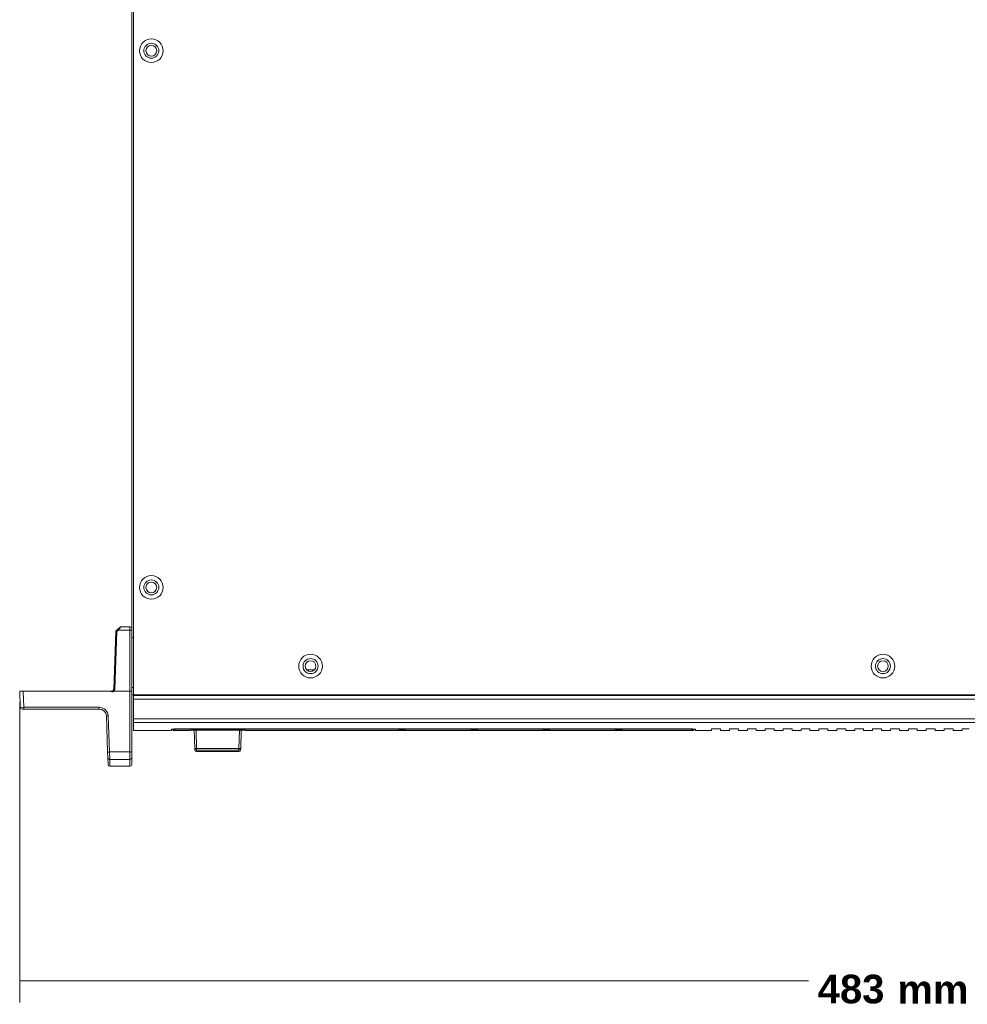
# Model space of a CAD drawing. Header units: millimetres. Extents: x 0 to 2122, y 0 to 1639.
# Tile 19 of 85: x 296 to 561, y 1102 to 1377. Entities that reach past the tile are written whole.
import ezdxf

# ---------------------------------------------------------------- set-up
doc = ezdxf.new("R2010")
doc.units = ezdxf.units.MM
doc.layers.add('1', color=7, linetype='Continuous', true_color=0xffffff)
doc.styles.add('Arial', font='arial.ttf')

msp = doc.modelspace()

# ---------------------------------------------------------------- linework, layer by layer
at = {"layer": '1', "color": 7, "linetype": 'Continuous', "lineweight": 13}
for p, q in [((327.59, 1550.89), (327.59, 1188.89)), ((327.09, 1206.89), (327.09, 1516.99)), ((322.11, 1189.87), (322.67, 1206.04)), ((322.92, 1206.04), (322.36, 1189.87)), ((322.75, 1206.21), (323.15, 1206.6)), ((323.32, 1206.43), (322.92, 1206.04)), ((323.15, 1206.6), (323.9, 1207.32)), ((324.07, 1207.39), (323.32, 1206.43)), ((326.59, 1206.43), (323.32, 1206.43)), ((324.07, 1207.39), (326.59, 1207.39)), ((326.59, 1206.43), (326.59, 1207.39)), ((326.59, 1189.39), (326.59, 1206.43)), ((327.09, 1206.89), (327.09, 1206.41)), ((327.09, 1206.41), (327.09, 1189.39)), ((327.09, 1204.39), (327.59, 1204.39)), ((375.97, 1195.39), (378.21, 1195.39)), ((295.95, 1184.87), (295.79, 1189.39)), ((295.79, 1189.39), (296.79, 1189.39)), ((296.79, 1189.39), (296.95, 1184.87)), ((321.06, 1189.39), (296.79, 1189.39)), ((326.59, 1189.39), (322.16, 1189.39)), ((326.59, 1172.39), (326.59, 1189.39)), ((327.09, 1189.39), (326.59, 1189.39)), ((327.09, 1190.39), (327.59, 1190.39)), ((327.09, 1189.39), (327.09, 1172.4)), ((327.59, 1188.89), (327.59, 1188.19)), ((327.59, 1188.39), (327.09, 1188.39)), ((746.59, 1188.19), (327.59, 1188.19)), ((327.59, 1187.19), (327.59, 1188.19)), ((746.59, 1187.19), (327.59, 1187.19)), ((327.59, 1181.69), (327.59, 1187.19)), ((328.09, 1188.39), (746.09, 1188.39)), ((296.95, 1184.39), (296.45, 1184.39)), ((296.95, 1184.87), (318.03, 1184.87)), ((296.95, 1184.39), (296.95, 1184.87)), ((318.03, 1184.39), (296.95, 1184.39)), ((318.03, 1184.39), (318.03, 1184.87)), ((320.38, 1172.39), (320.03, 1182.46)), ((320.53, 1182.46), (320.88, 1172.39)), ((746.59, 1181.69), (327.59, 1181.69)), ((327.59, 1180.62), (327.59, 1181.69)), ((746.59, 1180.62), (327.59, 1180.62)), ((327.59, 1180.62), (327.59, 1178.39)), ((327.59, 1178.39), (338.19, 1178.39)), ((338.19, 1178.39), (338.19, 1178.7)), ((338.97, 1178.39), (343.4, 1178.39)), ((483.11, 1178.74), (339.77, 1178.74)), ((482.99, 1178.84), (339.89, 1178.84)), ((344.72, 1173.38), (344.58, 1178.48)), ((344.92, 1178.48), (357.36, 1178.48)), ((345.08, 1178.48), (345.22, 1173.38)), ((357.06, 1173.38), (357.2, 1178.48)), ((357.7, 1178.48), (357.56, 1173.38)), ((358.88, 1178.39), (370.59, 1178.39)), ((372.49, 1178.39), (483.91, 1178.39)), ((484.69, 1178.39), (484.69, 1178.7)), ((484.69, 1178.39), (489.19, 1178.39)), ((489.19, 1178.39), (489.19, 1178.81)), ((489.69, 1178.85), (491.19, 1178.85)), ((491.69, 1178.39), (491.69, 1178.81)), ((491.69, 1178.39), (494.19, 1178.39)), ((494.19, 1178.39), (494.19, 1178.81)), ((494.69, 1178.85), (496.19, 1178.85)), ((496.69, 1178.39), (496.69, 1178.81)), ((496.69, 1178.39), (499.19, 1178.39)), ((499.19, 1178.39), (499.19, 1178.81)), ((499.69, 1178.85), (501.19, 1178.85)), ((501.69, 1178.39), (501.69, 1178.81)), ((501.69, 1178.39), (504.19, 1178.39)), ((504.19, 1178.39), (504.19, 1178.81)), ((504.69, 1178.85), (506.19, 1178.85)), ((506.69, 1178.39), (506.69, 1178.81)), ((506.69, 1178.39), (509.19, 1178.39)), ((509.19, 1178.39), (509.19, 1178.81)), ((509.69, 1178.85), (511.19, 1178.85)), ((511.69, 1178.39), (511.69, 1178.81)), ((511.69, 1178.39), (514.19, 1178.39)), ((514.19, 1178.39), (514.19, 1178.81)), ((514.69, 1178.85), (516.19, 1178.85)), ((516.69, 1178.39), (516.69, 1178.81)), ((516.69, 1178.39), (519.19, 1178.39)), ((519.19, 1178.39), (519.19, 1178.81)), ((519.69, 1178.85), (521.19, 1178.85)), ((521.69, 1178.39), (521.69, 1178.81)), ((521.69, 1178.39), (524.19, 1178.39)), ((524.19, 1178.39), (524.19, 1178.81)), ((524.69, 1178.85), (526.19, 1178.85)), ((526.69, 1178.39), (526.69, 1178.81)), ((526.69, 1178.39), (529.19, 1178.39)), ((529.19, 1178.39), (529.19, 1178.81)), ((529.69, 1178.85), (531.19, 1178.85)), ((531.69, 1178.39), (531.69, 1178.81)), ((531.69, 1178.39), (534.19, 1178.39)), ((534.19, 1178.39), (534.19, 1178.81)), ((534.69, 1178.85), (536.19, 1178.85)), ((536.69, 1178.39), (536.69, 1178.81)), ((536.69, 1178.39), (539.19, 1178.39)), ((539.19, 1178.39), (539.19, 1178.81)), ((539.69, 1178.85), (541.19, 1178.85)), ((541.69, 1178.39), (541.69, 1178.81)), ((541.69, 1178.39), (544.19, 1178.39)), ((544.19, 1178.39), (544.19, 1178.81)), ((544.69, 1178.85), (546.19, 1178.85)), ((546.69, 1178.39), (546.69, 1178.81)), ((546.69, 1178.39), (549.19, 1178.39)), ((549.19, 1178.39), (549.19, 1178.81)), ((549.69, 1178.85), (551.19, 1178.85)), ((551.69, 1178.39), (551.69, 1178.81)), ((551.69, 1178.39), (554.19, 1178.39)), ((554.19, 1178.39), (554.19, 1178.81)), ((554.69, 1178.85), (556.19, 1178.85)), ((556.69, 1178.39), (556.69, 1178.81)), ((556.69, 1178.39), (559.19, 1178.39)), ((559.19, 1178.39), (559.19, 1178.81)), ((559.69, 1178.85), (561.19, 1178.85)), ((320.38, 1172.39), (320.44, 1170.78)), ((320.88, 1172.39), (326.59, 1172.39)), ((320.94, 1170.31), (320.88, 1172.39)), ((326.59, 1170.31), (326.59, 1172.39)), ((327.09, 1172.4), (327.09, 1170.8)), ((344.73, 1172.98), (344.72, 1173.38)), ((345.22, 1173.38), (357.06, 1173.38)), ((345.22, 1172.91), (345.22, 1173.38)), ((357.06, 1172.91), (345.22, 1172.91)), ((345.23, 1172.49), (345.22, 1172.91)), ((345.23, 1172.49), (357.05, 1172.49)), ((357.05, 1172.49), (357.06, 1172.91)), ((357.06, 1172.91), (357.06, 1173.38)), ((357.56, 1173.38), (357.55, 1172.98)), ((320.51, 1168.87), (320.44, 1170.78)), ((326.59, 1170.31), (320.94, 1170.31)), ((320.94, 1170.31), (321.01, 1168.39)), ((326.59, 1168.39), (326.59, 1170.31)), ((327.09, 1168.89), (327.09, 1170.8)), ((321.01, 1168.39), (326.59, 1168.39))]:
    msp.add_line(p, q, dxfattribs=at)
at = {"layer": '1', "color": 7, "lineweight": 13}
for p, q in [((295.79, 1186.39), (295.79, 1102.39)), ((295.79, 1108.39), (516.26, 1108.39))]:
    msp.add_line(p, q, dxfattribs=at)
at = {"layer": '1', "color": 7, "linetype": 'Continuous', "lineweight": 13}
for centre, radius in [((332.59, 1368.39), 3.3), ((332.59, 1368.39), 2.1), ((332.59, 1368.39), 1.5), ((332.59, 1218.39), 3.3), ((332.59, 1218.39), 2.1), ((332.59, 1218.39), 1.5), ((377.09, 1196.39), 3.3), ((377.09, 1196.39), 2.1), ((377.09, 1196.39), 1.5), ((537.09, 1196.39), 3.3), ((537.09, 1196.39), 2.1), ((537.09, 1196.39), 1.5)]:
    msp.add_circle(centre, radius, dxfattribs=at)
for centre, radius, start, end in [((322.92, 1206.03), 0.25, 134, 178), ((324.07, 1207.14), 0.25, 90, 134), ((326.59, 1206.89), 0.5, 0, 90), ((321.61, 1189.89), 0.5, 270, 358), ((321.61, 1189.9), 0.75, 317.2891, 358), ((328.09, 1188.89), 0.5, 180, 270), ((318.03, 1182.37), 2.5, 2, 90), ((318.03, 1182.39), 2, 2, 90), ((326.59, 1168.89), 0.5, 270, 0)]:
    msp.add_arc(centre, radius, start, end, dxfattribs=at)
at = {"layer": '1', "color": 7, "linetype": 'Continuous', "lineweight": 13, "extrusion": (0, 0, -1)}
for centre, start, end in [((-296.45, 1184.89), 270, 358), ((-345.23, 1172.99), 272.4625, 358.5), ((-357.05, 1172.99), 181.5, 268.2392), ((-321.01, 1168.89), 273.1858, 358)]:
    msp.add_arc(centre, 0.5, start, end, dxfattribs=at)
at = {"layer": '1', "color": 7, "linetype": 'Continuous', "lineweight": 13}
for centre, major_axis, ratio, start_param, end_param in [((322.92, 1206.03), (0.25, -0.009), 0.034878, 1.572014, 3.141593), ((322.92, 1206.03), (-0.174, 0.18), 0.024251, 4.737496, 6.283185), ((323.32, 1206.42), (0.174, -0.18), 0.024251, 1.595904, 3.141593), ((326.59, 1206.41), (0.5, 0), 0.034899, 0, 1.570796), ((322.36, 1189.86), (0.25, -0.009), 0.034878, 1.572014, 3.141593), ((296.95, 1184.89), (1, 0.02), 0.017434, 3.141897, 4.711475), ((320.53, 1182.48), (-0.5, -0.017), 0.034878, 0, 1.569578), ((338.97, 1179.17), (-0.5, 0), 0.997176, 0.881591, 1.571059), ((483.91, 1179.17), (0.5, 0), 0.997176, 4.712126, 5.398317), ((320.88, 1172.4), (-0.5, -0.017), 0.034878, 0, 1.569578), ((326.59, 1172.4), (-0.5, 0), 0.034899, 1.570796, 3.141593), ((345.22, 1173.39), (0.5, 0.013), 0.026168, 3.141593, 4.711704), ((345.22, 1173.39), (0.5, 0.013), 0.962616, 3.141593, 4.687187), ((357.06, 1173.39), (0.5, -0.013), 0.026168, 4.713074, 6.283185), ((357.06, 1173.39), (0.5, -0.013), 0.962616, 4.737591, 6.283185), ((320.94, 1170.8), (0.5, 0.017), 0.980828, 3.141593, 4.678151), ((326.59, 1170.8), (-0.5, 0), 0.98085, 1.570796, 3.141593)]:
    msp.add_ellipse(centre, major_axis=major_axis, ratio=ratio, start_param=start_param, end_param=end_param, dxfattribs=at)
for points, knots in [([(322.16, 1189.39), (322.15, 1189.39), (322.14, 1189.39), (322.09, 1189.37), (322.05, 1189.35), (321.92, 1189.28), (321.8, 1189.24), (321.58, 1189.22), (321.47, 1189.23), (321.32, 1189.27), (321.26, 1189.3), (321.17, 1189.34), (321.13, 1189.37), (321.07, 1189.39), (321.07, 1189.39), (321.06, 1189.39)], [0, 0, 0, 0, 0.027361, 0.027361, 0.132959, 0.132959, 0.427617, 0.427617, 0.709035, 0.709035, 0.85402, 0.85402, 0.975862, 0.975862, 1, 1, 1, 1]), ([(321.06, 1189.39), (321.12, 1189.39), (321.18, 1189.39), (321.37, 1189.39), (321.49, 1189.39), (321.6, 1189.39), (321.61, 1189.39), (321.61, 1189.39)], [0, 0, 0, 0, 0.29278, 0.29278, 0.992701, 0.992701, 1, 1, 1, 1]), ([(338.19, 1178.7), (338.19, 1178.71), (338.22, 1178.73), (338.35, 1178.76), (338.45, 1178.77), (338.68, 1178.8), (338.83, 1178.81), (339.16, 1178.83), (339.34, 1178.83), (339.64, 1178.84), (339.77, 1178.84), (339.89, 1178.84)], [0, 0, 0, 0, 0.215859, 0.215859, 0.431727, 0.431727, 0.647425, 0.647425, 0.862392, 0.862392, 1, 1, 1, 1]), ([(338.47, 1178.88), (338.47, 1178.89), (338.47, 1178.88), (338.47, 1178.87), (338.47, 1178.86), (338.47, 1178.84), (338.48, 1178.79), (338.51, 1178.69), (338.59, 1178.56), (338.71, 1178.45), (338.85, 1178.4), (338.94, 1178.4), (338.97, 1178.4)], [0, 0, 0, 0, 0.157558, 0.218314, 0.25021, 0.27043, 0.301596, 0.42625, 0.56974, 0.736695, 0.911072, 1, 1, 1, 1]), ([(339.77, 1178.74), (339.71, 1178.74), (339.65, 1178.74), (339.51, 1178.73), (339.42, 1178.73), (339.27, 1178.72), (339.2, 1178.72), (339.09, 1178.71), (339.04, 1178.7), (338.98, 1178.69), (338.97, 1178.68), (338.97, 1178.67)], [0, 0, 0, 0, 0.136781, 0.136781, 0.351083, 0.351083, 0.56673, 0.56673, 0.783274, 0.783274, 1, 1, 1, 1]), ([(338.97, 1178.67), (338.97, 1178.57), (338.97, 1178.5), (338.97, 1178.43), (338.97, 1178.4), (338.97, 1178.39), (338.97, 1178.39), (338.97, 1178.39), (338.97, 1178.39)], [0, 0, 0, 0, 0.530655, 0.530655, 0.795983, 0.928647, 0.928647, 1, 1, 1, 1]), ([(343.4, 1178.43), (343.41, 1178.43), (343.41, 1178.44), (343.46, 1178.44), (343.53, 1178.45), (343.65, 1178.46), (343.84, 1178.47), (344.07, 1178.47), (344.33, 1178.48), (344.57, 1178.48), (344.77, 1178.48), (344.87, 1178.48), (344.92, 1178.48)], [0, 0, 0, 0, 0.125098, 0.187658, 0.250648, 0.375315, 0.500589, 0.6251, 0.74994, 0.874655, 0.937294, 1, 1, 1, 1]), ([(343.4, 1178.39), (343.4, 1178.39), (343.4, 1178.39), (343.4, 1178.39), (343.4, 1178.39), (343.4, 1178.4), (343.4, 1178.4), (343.4, 1178.41), (343.4, 1178.41), (343.4, 1178.42), (343.4, 1178.43), (343.4, 1178.43)], [0, 0, 0, 0, 0.110557, 0.221738, 0.332919, 0.4441, 0.55528, 0.66646, 0.77764, 0.88882, 1, 1, 1, 1]), ([(357.36, 1178.48), (357.46, 1178.48), (357.61, 1178.48), (357.8, 1178.48), (357.99, 1178.48), (358.21, 1178.47), (358.44, 1178.47), (358.63, 1178.46), (358.77, 1178.45), (358.86, 1178.44), (358.87, 1178.43), (358.88, 1178.43)], [0, 0, 0, 0, 0.124493, 0.18678, 0.249533, 0.373866, 0.499034, 0.623684, 0.748899, 0.87416, 1, 1, 1, 1]), ([(358.88, 1178.43), (358.88, 1178.43), (358.88, 1178.42), (358.88, 1178.42), (358.88, 1178.42), (358.88, 1178.41), (358.88, 1178.41), (358.88, 1178.41), (358.88, 1178.4), (358.88, 1178.4), (358.88, 1178.4), (358.88, 1178.4), (358.88, 1178.4), (358.88, 1178.39), (358.88, 1178.39), (358.88, 1178.39), (358.88, 1178.39), (358.88, 1178.39), (358.88, 1178.39), (358.88, 1178.39)], [0, 0, 0, 0, 0.058858, 0.117716, 0.176574, 0.235433, 0.294292, 0.353151, 0.412011, 0.470871, 0.529731, 0.588592, 0.647453, 0.706314, 0.765175, 0.824037, 0.882899, 0.941761, 1, 1, 1, 1]), ([(370.51, 1178.39), (370.51, 1178.39), (370.53, 1178.39), (370.56, 1178.39), (370.59, 1178.39)], [0, 0, 0, 0, 0.000164, 1, 1, 1, 1]), ([(370.59, 1178.39), (370.59, 1178.39), (370.6, 1178.39), (370.61, 1178.39), (370.61, 1178.39), (370.62, 1178.39), (370.63, 1178.39), (370.64, 1178.39), (370.65, 1178.39), (370.66, 1178.39), (370.67, 1178.39), (370.68, 1178.39), (370.69, 1178.39), (370.7, 1178.39), (370.71, 1178.39), (370.72, 1178.39), (370.73, 1178.39), (370.74, 1178.39), (370.75, 1178.39), (370.76, 1178.39), (370.77, 1178.39), (370.78, 1178.39), (370.79, 1178.39), (370.81, 1178.39), (370.82, 1178.39), (370.83, 1178.39), (370.84, 1178.39), (370.86, 1178.39), (370.87, 1178.39), (370.88, 1178.39), (370.89, 1178.39), (370.91, 1178.39), (370.92, 1178.39), (370.94, 1178.39), (370.95, 1178.39), (370.96, 1178.39), (371.02, 1178.39), (371.11, 1178.39), (371.25, 1178.39), (371.39, 1178.39), (371.54, 1178.39), (371.69, 1178.39), (371.83, 1178.39), (371.97, 1178.39), (372.07, 1178.39), (372.13, 1178.39), (372.16, 1178.39), (372.18, 1178.39), (372.21, 1178.39), (372.23, 1178.39), (372.26, 1178.39), (372.28, 1178.39), (372.3, 1178.39), (372.33, 1178.39), (372.35, 1178.39), (372.37, 1178.39), (372.39, 1178.39), (372.41, 1178.39), (372.42, 1178.39), (372.44, 1178.39), (372.46, 1178.39), (372.47, 1178.39), (372.48, 1178.39), (372.49, 1178.39)], [0, 0, 0, 0, 0.007327, 0.014623, 0.02189, 0.02913, 0.036345, 0.043536, 0.050704, 0.057853, 0.064984, 0.072098, 0.079198, 0.086286, 0.093363, 0.100431, 0.107492, 0.114549, 0.121603, 0.128656, 0.135709, 0.142766, 0.149827, 0.156896, 0.163973, 0.17106, 0.17816, 0.185275, 0.192405, 0.199554, 0.206723, 0.213914, 0.221128, 0.228368, 0.235635, 0.242932, 0.250259, 0.313318, 0.375103, 0.436888, 0.499947, 0.563034, 0.624846, 0.686658, 0.749747, 0.763965, 0.778073, 0.792085, 0.806012, 0.819869, 0.83367, 0.847428, 0.861158, 0.874873, 0.888589, 0.902319, 0.916077, 0.929878, 0.943735, 0.957662, 0.971673, 0.985782, 1, 1, 1, 1]), ([(401.6, 1178.43), (401.58, 1178.43), (401.59, 1178.44), (401.65, 1178.44), (401.69, 1178.45), (401.82, 1178.46), (401.9, 1178.46), (402.09, 1178.46), (402.19, 1178.47), (402.42, 1178.47), (402.53, 1178.47), (402.77, 1178.47), (402.89, 1178.47), (403.11, 1178.47), (403.21, 1178.46), (403.4, 1178.46), (403.48, 1178.45), (403.6, 1178.45), (403.64, 1178.44), (403.69, 1178.44), (403.7, 1178.43), (403.67, 1178.43), (403.63, 1178.42), (403.53, 1178.42), (403.45, 1178.42), (403.29, 1178.41), (403.19, 1178.41), (402.97, 1178.41), (402.86, 1178.41), (402.62, 1178.41), (402.5, 1178.41), (402.27, 1178.41), (402.16, 1178.41), (401.97, 1178.41), (401.88, 1178.41), (401.73, 1178.42), (401.68, 1178.42), (401.62, 1178.43), (401.6, 1178.43), (401.6, 1178.43)], [0, 0, 0, 0, 0.053748, 0.053748, 0.107491, 0.107491, 0.16127, 0.16127, 0.215035, 0.215035, 0.268626, 0.268626, 0.32233, 0.32233, 0.376026, 0.376026, 0.429668, 0.429668, 0.483352, 0.483352, 0.537112, 0.537112, 0.590838, 0.590838, 0.644597, 0.644597, 0.698297, 0.698297, 0.75199, 0.75199, 0.805646, 0.805646, 0.859367, 0.859367, 0.91305, 0.91305, 0.966707, 0.966707, 1, 1, 1, 1]), ([(421.8, 1178.43), (421.78, 1178.43), (421.79, 1178.44), (421.85, 1178.44), (421.89, 1178.45), (422.02, 1178.46), (422.1, 1178.46), (422.29, 1178.46), (422.39, 1178.47), (422.62, 1178.47), (422.73, 1178.47), (422.97, 1178.47), (423.09, 1178.47), (423.31, 1178.47), (423.41, 1178.46), (423.6, 1178.46), (423.68, 1178.45), (423.8, 1178.45), (423.84, 1178.44), (423.89, 1178.44), (423.9, 1178.43), (423.87, 1178.43), (423.83, 1178.42), (423.73, 1178.42), (423.65, 1178.42), (423.49, 1178.41), (423.39, 1178.41), (423.17, 1178.41), (423.06, 1178.41), (422.82, 1178.41), (422.7, 1178.41), (422.47, 1178.41), (422.36, 1178.41), (422.17, 1178.41), (422.08, 1178.41), (421.93, 1178.42), (421.88, 1178.42), (421.82, 1178.43), (421.8, 1178.43), (421.8, 1178.43)], [0, 0, 0, 0, 0.053748, 0.053748, 0.107491, 0.107491, 0.16127, 0.16127, 0.215035, 0.215035, 0.268626, 0.268626, 0.32233, 0.32233, 0.376026, 0.376026, 0.429668, 0.429668, 0.483352, 0.483352, 0.537112, 0.537112, 0.590838, 0.590838, 0.644597, 0.644597, 0.698297, 0.698297, 0.75199, 0.75199, 0.805646, 0.805646, 0.859367, 0.859367, 0.91305, 0.91305, 0.966707, 0.966707, 1, 1, 1, 1]), ([(441.9, 1178.43), (441.88, 1178.43), (441.89, 1178.44), (441.95, 1178.44), (441.99, 1178.45), (442.12, 1178.46), (442.2, 1178.46), (442.39, 1178.46), (442.49, 1178.47), (442.72, 1178.47), (442.83, 1178.47), (443.07, 1178.47), (443.19, 1178.47), (443.41, 1178.47), (443.51, 1178.46), (443.7, 1178.46), (443.78, 1178.45), (443.9, 1178.45), (443.94, 1178.44), (443.99, 1178.44), (444, 1178.43), (443.97, 1178.43), (443.93, 1178.42), (443.83, 1178.42), (443.75, 1178.42), (443.59, 1178.41), (443.49, 1178.41), (443.27, 1178.41), (443.16, 1178.41), (442.92, 1178.41), (442.8, 1178.41), (442.57, 1178.41), (442.46, 1178.41), (442.27, 1178.41), (442.18, 1178.41), (442.03, 1178.42), (441.98, 1178.42), (441.92, 1178.43), (441.9, 1178.43), (441.9, 1178.43)], [0, 0, 0, 0, 0.053748, 0.053748, 0.107491, 0.107491, 0.16127, 0.16127, 0.215035, 0.215035, 0.268626, 0.268626, 0.32233, 0.32233, 0.376026, 0.376026, 0.429668, 0.429668, 0.483352, 0.483352, 0.537112, 0.537112, 0.590838, 0.590838, 0.644597, 0.644597, 0.698297, 0.698297, 0.75199, 0.75199, 0.805646, 0.805646, 0.859367, 0.859367, 0.91305, 0.91305, 0.966707, 0.966707, 1, 1, 1, 1]), ([(462.1, 1178.43), (462.08, 1178.43), (462.09, 1178.44), (462.15, 1178.44), (462.19, 1178.45), (462.32, 1178.46), (462.4, 1178.46), (462.59, 1178.46), (462.69, 1178.47), (462.92, 1178.47), (463.03, 1178.47), (463.27, 1178.47), (463.39, 1178.47), (463.61, 1178.47), (463.71, 1178.46), (463.9, 1178.46), (463.98, 1178.45), (464.1, 1178.45), (464.14, 1178.44), (464.19, 1178.44), (464.2, 1178.43), (464.17, 1178.43), (464.13, 1178.42), (464.03, 1178.42), (463.95, 1178.42), (463.79, 1178.41), (463.69, 1178.41), (463.47, 1178.41), (463.36, 1178.41), (463.12, 1178.41), (463, 1178.41), (462.77, 1178.41), (462.66, 1178.41), (462.47, 1178.41), (462.38, 1178.41), (462.23, 1178.42), (462.18, 1178.42), (462.12, 1178.43), (462.1, 1178.43), (462.1, 1178.43)], [0, 0, 0, 0, 0.053748, 0.053748, 0.107491, 0.107491, 0.16127, 0.16127, 0.215035, 0.215035, 0.268626, 0.268626, 0.32233, 0.32233, 0.376026, 0.376026, 0.429668, 0.429668, 0.483352, 0.483352, 0.537112, 0.537112, 0.590838, 0.590838, 0.644597, 0.644597, 0.698297, 0.698297, 0.75199, 0.75199, 0.805646, 0.805646, 0.859367, 0.859367, 0.91305, 0.91305, 0.966707, 0.966707, 1, 1, 1, 1]), ([(482.99, 1178.84), (483.18, 1178.84), (483.37, 1178.84), (483.73, 1178.83), (483.9, 1178.82), (484.2, 1178.8), (484.33, 1178.78), (484.53, 1178.76), (484.6, 1178.74), (484.68, 1178.72), (484.69, 1178.7), (484.69, 1178.7)], [0, 0, 0, 0, 0.213862, 0.213862, 0.427693, 0.427693, 0.642, 0.642, 0.857199, 0.857199, 1, 1, 1, 1]), ([(483.91, 1178.67), (483.91, 1178.68), (483.91, 1178.68), (483.87, 1178.69), (483.84, 1178.7), (483.74, 1178.71), (483.68, 1178.72), (483.54, 1178.73), (483.46, 1178.73), (483.29, 1178.74), (483.2, 1178.74), (483.11, 1178.74)], [0, 0, 0, 0, 0.143838, 0.143838, 0.35916, 0.35916, 0.573253, 0.573253, 0.786726, 0.786726, 1, 1, 1, 1]), ([(483.91, 1178.39), (483.91, 1178.39), (483.91, 1178.43), (483.91, 1178.57), (483.91, 1178.67)], [0, 0, 0, 0, 0.470571, 1, 1, 1, 1]), ([(483.92, 1178.39), (483.98, 1178.39), (484.08, 1178.41), (484.21, 1178.49), (484.3, 1178.58), (484.36, 1178.66), (484.39, 1178.74), (484.4, 1178.8), (484.41, 1178.83), (484.41, 1178.84), (484.41, 1178.84)], [0, 0, 0, 0, 0.238445, 0.439508, 0.607036, 0.748368, 0.863959, 0.951611, 0.997028, 1, 1, 1, 1]), ([(489.19, 1178.81), (489.19, 1178.81), (489.2, 1178.82), (489.24, 1178.83), (489.27, 1178.83), (489.34, 1178.84), (489.38, 1178.84), (489.47, 1178.85), (489.53, 1178.85), (489.62, 1178.85), (489.65, 1178.85), (489.69, 1178.85)], [0, 0, 0, 0, 0.216097, 0.216097, 0.432216, 0.432216, 0.647968, 0.647968, 0.862819, 0.862819, 1, 1, 1, 1]), ([(491.19, 1178.85), (491.25, 1178.85), (491.3, 1178.85), (491.41, 1178.85), (491.46, 1178.85), (491.54, 1178.84), (491.58, 1178.83), (491.64, 1178.83), (491.66, 1178.82), (491.69, 1178.81), (491.69, 1178.81), (491.69, 1178.81)], [0, 0, 0, 0, 0.213746, 0.213746, 0.427464, 0.427464, 0.641635, 0.641635, 0.856746, 0.856746, 1, 1, 1, 1]), ([(494.19, 1178.81), (494.19, 1178.81), (494.2, 1178.82), (494.24, 1178.83), (494.27, 1178.83), (494.34, 1178.84), (494.38, 1178.84), (494.47, 1178.85), (494.53, 1178.85), (494.62, 1178.85), (494.65, 1178.85), (494.69, 1178.85)], [0, 0, 0, 0, 0.216097, 0.216097, 0.432216, 0.432216, 0.647968, 0.647968, 0.862819, 0.862819, 1, 1, 1, 1]), ([(496.19, 1178.85), (496.25, 1178.85), (496.3, 1178.85), (496.41, 1178.85), (496.46, 1178.85), (496.54, 1178.84), (496.58, 1178.83), (496.64, 1178.83), (496.66, 1178.82), (496.69, 1178.81), (496.69, 1178.81), (496.69, 1178.81)], [0, 0, 0, 0, 0.213746, 0.213746, 0.427464, 0.427464, 0.641635, 0.641635, 0.856746, 0.856746, 1, 1, 1, 1]), ([(499.19, 1178.81), (499.19, 1178.81), (499.2, 1178.82), (499.24, 1178.83), (499.27, 1178.83), (499.34, 1178.84), (499.38, 1178.84), (499.47, 1178.85), (499.53, 1178.85), (499.62, 1178.85), (499.65, 1178.85), (499.69, 1178.85)], [0, 0, 0, 0, 0.216097, 0.216097, 0.432216, 0.432216, 0.647968, 0.647968, 0.862819, 0.862819, 1, 1, 1, 1]), ([(501.19, 1178.85), (501.25, 1178.85), (501.3, 1178.85), (501.41, 1178.85), (501.46, 1178.85), (501.54, 1178.84), (501.58, 1178.83), (501.64, 1178.83), (501.66, 1178.82), (501.69, 1178.81), (501.69, 1178.81), (501.69, 1178.81)], [0, 0, 0, 0, 0.213746, 0.213746, 0.427464, 0.427464, 0.641635, 0.641635, 0.856746, 0.856746, 1, 1, 1, 1]), ([(504.19, 1178.81), (504.19, 1178.81), (504.2, 1178.82), (504.24, 1178.83), (504.27, 1178.83), (504.34, 1178.84), (504.38, 1178.84), (504.47, 1178.85), (504.53, 1178.85), (504.62, 1178.85), (504.65, 1178.85), (504.69, 1178.85)], [0, 0, 0, 0, 0.216097, 0.216097, 0.432216, 0.432216, 0.647968, 0.647968, 0.862819, 0.862819, 1, 1, 1, 1]), ([(506.19, 1178.85), (506.25, 1178.85), (506.3, 1178.85), (506.41, 1178.85), (506.46, 1178.85), (506.54, 1178.84), (506.58, 1178.83), (506.64, 1178.83), (506.66, 1178.82), (506.69, 1178.81), (506.69, 1178.81), (506.69, 1178.81)], [0, 0, 0, 0, 0.213746, 0.213746, 0.427464, 0.427464, 0.641635, 0.641635, 0.856746, 0.856746, 1, 1, 1, 1]), ([(509.19, 1178.81), (509.19, 1178.81), (509.2, 1178.82), (509.24, 1178.83), (509.27, 1178.83), (509.34, 1178.84), (509.38, 1178.84), (509.47, 1178.85), (509.53, 1178.85), (509.62, 1178.85), (509.65, 1178.85), (509.69, 1178.85)], [0, 0, 0, 0, 0.216097, 0.216097, 0.432216, 0.432216, 0.647968, 0.647968, 0.862819, 0.862819, 1, 1, 1, 1]), ([(511.19, 1178.85), (511.25, 1178.85), (511.3, 1178.85), (511.41, 1178.85), (511.46, 1178.85), (511.54, 1178.84), (511.58, 1178.83), (511.64, 1178.83), (511.66, 1178.82), (511.69, 1178.81), (511.69, 1178.81), (511.69, 1178.81)], [0, 0, 0, 0, 0.213746, 0.213746, 0.427464, 0.427464, 0.641635, 0.641635, 0.856746, 0.856746, 1, 1, 1, 1]), ([(514.19, 1178.81), (514.19, 1178.81), (514.2, 1178.82), (514.24, 1178.83), (514.27, 1178.83), (514.34, 1178.84), (514.38, 1178.84), (514.47, 1178.85), (514.53, 1178.85), (514.62, 1178.85), (514.65, 1178.85), (514.69, 1178.85)], [0, 0, 0, 0, 0.216097, 0.216097, 0.432216, 0.432216, 0.647968, 0.647968, 0.862819, 0.862819, 1, 1, 1, 1]), ([(516.19, 1178.85), (516.25, 1178.85), (516.3, 1178.85), (516.41, 1178.85), (516.46, 1178.85), (516.54, 1178.84), (516.58, 1178.83), (516.64, 1178.83), (516.66, 1178.82), (516.69, 1178.81), (516.69, 1178.81), (516.69, 1178.81)], [0, 0, 0, 0, 0.213746, 0.213746, 0.427464, 0.427464, 0.641635, 0.641635, 0.856746, 0.856746, 1, 1, 1, 1]), ([(519.19, 1178.81), (519.19, 1178.81), (519.2, 1178.82), (519.24, 1178.83), (519.27, 1178.83), (519.34, 1178.84), (519.38, 1178.84), (519.47, 1178.85), (519.53, 1178.85), (519.62, 1178.85), (519.65, 1178.85), (519.69, 1178.85)], [0, 0, 0, 0, 0.216097, 0.216097, 0.432216, 0.432216, 0.647968, 0.647968, 0.862819, 0.862819, 1, 1, 1, 1]), ([(521.19, 1178.85), (521.25, 1178.85), (521.3, 1178.85), (521.41, 1178.85), (521.46, 1178.85), (521.54, 1178.84), (521.58, 1178.83), (521.64, 1178.83), (521.66, 1178.82), (521.69, 1178.81), (521.69, 1178.81), (521.69, 1178.81)], [0, 0, 0, 0, 0.213746, 0.213746, 0.427464, 0.427464, 0.641635, 0.641635, 0.856746, 0.856746, 1, 1, 1, 1]), ([(524.19, 1178.81), (524.19, 1178.81), (524.2, 1178.82), (524.24, 1178.83), (524.27, 1178.83), (524.34, 1178.84), (524.38, 1178.84), (524.47, 1178.85), (524.53, 1178.85), (524.62, 1178.85), (524.65, 1178.85), (524.69, 1178.85)], [0, 0, 0, 0, 0.216097, 0.216097, 0.432216, 0.432216, 0.647968, 0.647968, 0.862819, 0.862819, 1, 1, 1, 1]), ([(526.19, 1178.85), (526.25, 1178.85), (526.3, 1178.85), (526.41, 1178.85), (526.46, 1178.85), (526.54, 1178.84), (526.58, 1178.83), (526.64, 1178.83), (526.66, 1178.82), (526.69, 1178.81), (526.69, 1178.81), (526.69, 1178.81)], [0, 0, 0, 0, 0.213746, 0.213746, 0.427464, 0.427464, 0.641635, 0.641635, 0.856746, 0.856746, 1, 1, 1, 1]), ([(529.19, 1178.81), (529.19, 1178.81), (529.2, 1178.82), (529.24, 1178.83), (529.27, 1178.83), (529.34, 1178.84), (529.38, 1178.84), (529.47, 1178.85), (529.53, 1178.85), (529.62, 1178.85), (529.65, 1178.85), (529.69, 1178.85)], [0, 0, 0, 0, 0.216097, 0.216097, 0.432216, 0.432216, 0.647968, 0.647968, 0.862819, 0.862819, 1, 1, 1, 1]), ([(531.19, 1178.85), (531.25, 1178.85), (531.3, 1178.85), (531.41, 1178.85), (531.46, 1178.85), (531.54, 1178.84), (531.58, 1178.83), (531.64, 1178.83), (531.66, 1178.82), (531.69, 1178.81), (531.69, 1178.81), (531.69, 1178.81)], [0, 0, 0, 0, 0.213746, 0.213746, 0.427464, 0.427464, 0.641635, 0.641635, 0.856746, 0.856746, 1, 1, 1, 1]), ([(534.19, 1178.81), (534.19, 1178.81), (534.2, 1178.82), (534.24, 1178.83), (534.27, 1178.83), (534.34, 1178.84), (534.38, 1178.84), (534.47, 1178.85), (534.53, 1178.85), (534.62, 1178.85), (534.65, 1178.85), (534.69, 1178.85)], [0, 0, 0, 0, 0.216097, 0.216097, 0.432216, 0.432216, 0.647968, 0.647968, 0.862819, 0.862819, 1, 1, 1, 1]), ([(536.19, 1178.85), (536.25, 1178.85), (536.3, 1178.85), (536.41, 1178.85), (536.46, 1178.85), (536.54, 1178.84), (536.58, 1178.83), (536.64, 1178.83), (536.66, 1178.82), (536.69, 1178.81), (536.69, 1178.81), (536.69, 1178.81)], [0, 0, 0, 0, 0.213746, 0.213746, 0.427464, 0.427464, 0.641635, 0.641635, 0.856746, 0.856746, 1, 1, 1, 1]), ([(539.19, 1178.81), (539.19, 1178.81), (539.2, 1178.82), (539.24, 1178.83), (539.27, 1178.83), (539.34, 1178.84), (539.38, 1178.84), (539.47, 1178.85), (539.53, 1178.85), (539.62, 1178.85), (539.65, 1178.85), (539.69, 1178.85)], [0, 0, 0, 0, 0.216097, 0.216097, 0.432216, 0.432216, 0.647968, 0.647968, 0.862819, 0.862819, 1, 1, 1, 1]), ([(541.19, 1178.85), (541.25, 1178.85), (541.3, 1178.85), (541.41, 1178.85), (541.46, 1178.85), (541.54, 1178.84), (541.58, 1178.83), (541.64, 1178.83), (541.66, 1178.82), (541.69, 1178.81), (541.69, 1178.81), (541.69, 1178.81)], [0, 0, 0, 0, 0.213746, 0.213746, 0.427464, 0.427464, 0.641635, 0.641635, 0.856746, 0.856746, 1, 1, 1, 1]), ([(544.19, 1178.81), (544.19, 1178.81), (544.2, 1178.82), (544.24, 1178.83), (544.27, 1178.83), (544.34, 1178.84), (544.38, 1178.84), (544.47, 1178.85), (544.53, 1178.85), (544.62, 1178.85), (544.65, 1178.85), (544.69, 1178.85)], [0, 0, 0, 0, 0.216097, 0.216097, 0.432216, 0.432216, 0.647968, 0.647968, 0.862819, 0.862819, 1, 1, 1, 1]), ([(546.19, 1178.85), (546.25, 1178.85), (546.3, 1178.85), (546.41, 1178.85), (546.46, 1178.85), (546.54, 1178.84), (546.58, 1178.83), (546.64, 1178.83), (546.66, 1178.82), (546.69, 1178.81), (546.69, 1178.81), (546.69, 1178.81)], [0, 0, 0, 0, 0.213746, 0.213746, 0.427464, 0.427464, 0.641635, 0.641635, 0.856746, 0.856746, 1, 1, 1, 1]), ([(549.19, 1178.81), (549.19, 1178.81), (549.2, 1178.82), (549.24, 1178.83), (549.27, 1178.83), (549.34, 1178.84), (549.38, 1178.84), (549.47, 1178.85), (549.53, 1178.85), (549.62, 1178.85), (549.65, 1178.85), (549.69, 1178.85)], [0, 0, 0, 0, 0.216097, 0.216097, 0.432216, 0.432216, 0.647968, 0.647968, 0.862819, 0.862819, 1, 1, 1, 1]), ([(551.19, 1178.85), (551.25, 1178.85), (551.3, 1178.85), (551.41, 1178.85), (551.46, 1178.85), (551.54, 1178.84), (551.58, 1178.83), (551.64, 1178.83), (551.66, 1178.82), (551.69, 1178.81), (551.69, 1178.81), (551.69, 1178.81)], [0, 0, 0, 0, 0.213746, 0.213746, 0.427464, 0.427464, 0.641635, 0.641635, 0.856746, 0.856746, 1, 1, 1, 1]), ([(554.19, 1178.81), (554.19, 1178.81), (554.2, 1178.82), (554.24, 1178.83), (554.27, 1178.83), (554.34, 1178.84), (554.38, 1178.84), (554.47, 1178.85), (554.53, 1178.85), (554.62, 1178.85), (554.65, 1178.85), (554.69, 1178.85)], [0, 0, 0, 0, 0.216097, 0.216097, 0.432216, 0.432216, 0.647968, 0.647968, 0.862819, 0.862819, 1, 1, 1, 1]), ([(556.19, 1178.85), (556.25, 1178.85), (556.3, 1178.85), (556.41, 1178.85), (556.46, 1178.85), (556.54, 1178.84), (556.58, 1178.83), (556.64, 1178.83), (556.66, 1178.82), (556.69, 1178.81), (556.69, 1178.81), (556.69, 1178.81)], [0, 0, 0, 0, 0.213746, 0.213746, 0.427464, 0.427464, 0.641635, 0.641635, 0.856746, 0.856746, 1, 1, 1, 1]), ([(559.19, 1178.81), (559.19, 1178.81), (559.2, 1178.82), (559.24, 1178.83), (559.27, 1178.83), (559.34, 1178.84), (559.38, 1178.84), (559.47, 1178.85), (559.53, 1178.85), (559.62, 1178.85), (559.65, 1178.85), (559.69, 1178.85)], [0, 0, 0, 0, 0.216097, 0.216097, 0.432216, 0.432216, 0.647968, 0.647968, 0.862819, 0.862819, 1, 1, 1, 1])]:
    msp.add_open_spline(points, degree=3, knots=knots, dxfattribs=at)
msp.add_open_spline([(482.97, 1178.73), (483.11, 1178.73)], degree=1, dxfattribs=at)
at = {"layer": '1', "color": 7, "lineweight": 18}
msp.add_solid([(295.79, 1108.39), (304.79, 1110.8), (304.79, 1105.98), (295.79, 1108.39)], dxfattribs=at)

# ---------------------------------------------------------------- texts
at = {"layer": '1', "color": 7, "linetype": 'Continuous', "lineweight": 13, "char_height": 8, "attachment_point": 8, "line_spacing_factor": 1.047437, "style": 'Arial'}
for s, insert in [('\\fArial|b1|i0;\\W1.0000;483', (528.18, 1102.01)), ('\\fArial|b1|i0;\\W1.0000;mm', (551.07, 1102.01))]:
    msp.add_mtext(s, dxfattribs=dict(at, insert=insert))

doc.saveas('drawing.dxf')
